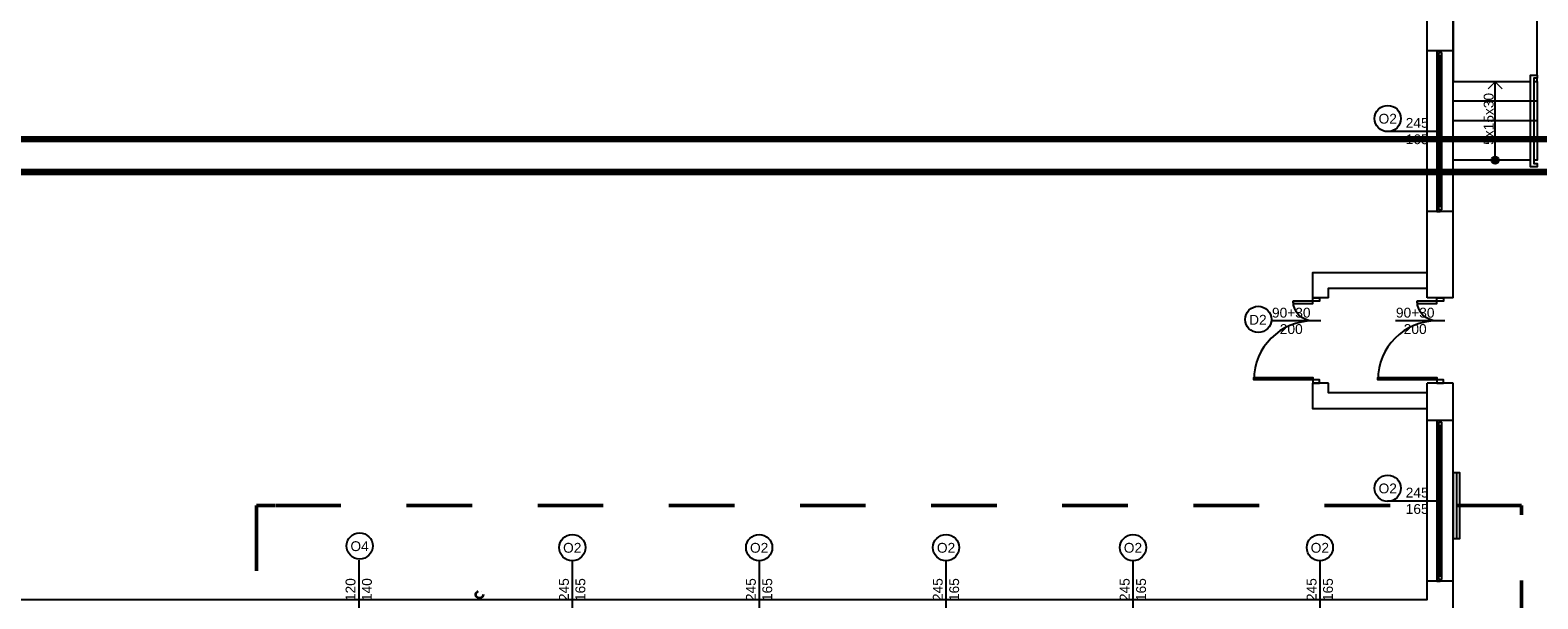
# Model space of a CAD drawing. Header units: millimetres. Extents: x 3698380 to 4312681, y 939872 to 1104488.
# Tile 33 of 93: x 3964475 to 3987465, y 984186 to 992861. Entities that reach past the tile are written whole.
import ezdxf
from ezdxf.enums import TextEntityAlignment as Align

# ---------------------------------------------------------------- set-up
doc = ezdxf.new("R2010")
doc.units = ezdxf.units.MM
doc.header["$LTSCALE"] = 10
doc.set_wipeout_variables(frame=1)
for name, pattern in [('1', [2, 1, -1]), ('ACAD_ISO03W100', [30, 12, -18]), ('ACAD_ISO10W100', [18, 12, -3, 0, -3])]:
    doc.linetypes.add(name, pattern=pattern)
for name, color, linetype in [('__INST_opisy', 3, 'Continuous'), ('_wytyczne ele', 6, 'Continuous'), ('A_sc_istn', 252, 'Continuous'), ('A_wymiary', 1, 'Continuous')]:
    doc.layers.add(name, color=color, linetype=linetype)
doc.layers.add('HVAC_KS_podstropowa', color=54, linetype='ACAD_ISO10W100', lineweight=35)
doc.layers.add('HVAC_zakres_opracowania', color=1, linetype='1', lineweight=50)
doc.styles.get("Standard").update_dxf_attribs({"font": 'arial.ttf'})
doc.linetypes.add('TRACKS', pattern='A,0.15,[130,ltypeshp.shx,S=0.25,R=0,X=0,Y=0],0.15', length=0.3)

# ---------------------------------------------------------------- blocks, each defined once
blk = doc.blocks.new('*U338')
at = {"color": 252}
blk.add_lwpolyline([(75, 0), (0, 0)], dxfattribs=at)
for tag, p in [('S', (30, 5)), ('H', (30, -20))]:
    blk.add_attdef(tag, text='', height=15, dxfattribs=at).set_placement(p, align=Align.CENTER)
blk = doc.blocks.new('*U259')
at = {"color": 252}
blk.add_lwpolyline([(75, 0), (0, 0)], dxfattribs=at)
for tag, p in [('H', (30, 20)), ('S', (30, -5))]:
    blk.add_attdef(tag, text='', height=15, rotation=180, dxfattribs=at).set_placement(p, align=Align.CENTER)
blk = doc.blocks.new('*U462')
at = {"color": 252}
for p, q in [((-95, 20), (-100, 20)), ((-100, 15), (-97.5, 15)), ((-97.5, 15), (-97.5, 17.5)), ((-97.5, 17.5), (-95, 17.5)), ((-92.5, 17.5), (-97.5, 17.5)), ((-97.5, 17.5), (-97.5, 12.5)), ((-97.5, 12.5), (-92.5, 12.5)), ((-95, 17.5), (-95, 20)), ((140, 20), (-95, 20)), ((-92.5, 12.5), (-92.5, 17.5)), ((137.5, 17.5), (-92.5, 17.5)), ((-92.5, 15), (137.5, 15)), ((-92.5, 12.5), (137.5, 12.5)), ((-92.5, 12.5), (137.5, 12.5)), ((142.5, 17.5), (137.5, 17.5)), ((137.5, 17.5), (137.5, 12.5)), ((137.5, 12.5), (142.5, 12.5)), ((145, 20), (140, 20)), ((140, 20), (140, 17.5)), ((140, 17.5), (142.5, 17.5)), ((142.5, 17.5), (142.5, 15)), ((142.5, 12.5), (142.5, 17.5)), ((142.5, 15), (145, 15))]:
    blk.add_line(p, q, dxfattribs=at)
for points in [[(-100, 20), (-100, 15), (-97.5, 15)], [(145, 20), (145, 15), (142.5, 15)]]:
    blk.add_lwpolyline(points, dxfattribs=at)
blk = doc.blocks.new('*U200')
for points in [[(-60, 114), (-60, -14), (90, -14), (90, 114)], [(90, 114), (210, 114), (210, -14), (90, -14)]]:
    blk.add_lwpolyline(points, close=True)
blk.add_wipeout([(80, 114), (85, 114), (85, 109), (215, 109), (215, 114), (220, 114), (220, 104), (80, 104)])
blk.add_lwpolyline([(80, 114), (85, 114), (85, 109), (215, 109), (215, 114), (220, 114), (220, 104), (80, 104)], close=True)
blk = doc.blocks.new('*U197')
h = blk.add_hatch(color=256)
h.dxf.hatch_style = 1
h.paths.add_polyline_path([(5.6, 0, 1), (-5.6, 0, 1)])
at = {"linetype": 'ACAD_ISO03W100', "lineweight": 15}
for q in [(-109, 10.6), (-109, -10.6)]:
    blk.add_line((-119.6, 0), q, dxfattribs=at)
blk.add_line((-5.6, 0), (-119.6, 0))
at = {"ltscale": 100}
blk.add_circle((0, 0), 5.61, dxfattribs=at)
blk.add_attdef('OPIS_SCHODÓW', text='', height=15, rotation=180).set_placement((-63.1, -10), align=Align.MIDDLE_CENTER)
blk = doc.blocks.new('*U196')
blk.add_arc((0, 0), 900, 0, 90)
blk.add_wipeout([(0, 900), (35, 900), (35, 0), (0, 0)])
blk.add_wipeout([(0, 900), (35, 900), (35, 0), (0, 0)])
blk.add_wipeout([(0, 900), (35, 900), (35, 0), (0, 0)])
for points in [[(35, 900), (35, 0), (0, 0), (0, 900)], [(-50, -100), (0, -100), (0, 0), (-50, 0)]]:
    blk.add_lwpolyline(points, close=True)
blk = doc.blocks.new('*U192')
blk.add_arc((0, 0), 300, 0, 90)
blk.add_wipeout([(0, 300), (35, 300), (35, 0), (0, 0)])
blk.add_wipeout([(0, 300), (35, 300), (35, 0), (0, 0)])
blk.add_wipeout([(0, 300), (35, 300), (35, 0), (0, 0)])
for points in [[(35, 300), (35, 0), (0, 0), (0, 300)], [(-50, -100), (0, -100), (0, 0), (-50, 0)]]:
    blk.add_lwpolyline(points, close=True)
blk = doc.blocks.new('d')
at = {"layer": 'A_sc_istn', "color": 252}
for points in [[(3744014.74, 798327.02), (3744014.74, 802727.02), (3737614.74, 802727.02), (3737614.74, 821527.02), (3744414.74, 821527.02)], [(3744414.74, 798327.02), (3744414.74, 803127.02), (3738014.74, 803127.02), (3738014.74, 821127.02), (3744414.74, 821127.02)], [(3744414.74, 802097.57), (3744014.74, 802097.57)], [(3744414.74, 799647.57), (3744014.74, 799647.57)], [(3742274.74, 798327.02), (3742274.74, 798717.02), (3744014.74, 798717.02)], [(3742514.74, 798327.02), (3742514.74, 798477.02), (3744014.74, 798477.02)], [(3742514.74, 798327.02), (3742274.74, 798327.02)], [(3744414.74, 798327.02), (3744014.74, 798327.02)], [(3722514.74, 788607.02), (3722514.74, 793727.02), (3744014.74, 793727.02), (3744014.74, 797027.02)], [(3722914.74, 788607.02), (3722914.74, 793327.02), (3744414.74, 793327.02), (3744414.74, 797027.02)], [(3744014.74, 796637.02), (3742274.74, 796637.02), (3742274.74, 797027.02)], [(3742514.74, 797027.02), (3742274.74, 797027.02)], [(3744014.74, 796877.02), (3742514.74, 796877.02), (3742514.74, 797027.02)], [(3744414.74, 797027.02), (3744014.74, 797027.02)], [(3744414.74, 796457.57), (3744014.74, 796457.57)], [(3744414.74, 794007.57), (3744014.74, 794007.57)]]:
    blk.add_lwpolyline(points, dxfattribs=at)
blk.add_lwpolyline([(3744414.74, 795657.55), (3744414.74, 794657.55), (3744514.74, 794657.55), (3744514.74, 795657.55)], close=True, dxfattribs=at)
at = {"layer": 'A_sc_istn', "color": 252, "linetype": 'TRACKS', "ltscale": 20}
blk.add_lwpolyline([(3744464.74, 795657.55), (3744464.74, 794657.55)], dxfattribs=at)
at = {"layer": 'A_sc_istn', "color": 252}
for centre in [(3743416.02, 801063.64), (3743416.02, 795423.64), (3727738.6, 794542.97), (3730981.05, 794518.12), (3733831.05, 794518.12), (3736681.05, 794518.12), (3739531.05, 794518.12), (3742381.05, 794518.12)]:
    blk.add_circle(centre, 200, dxfattribs=at)
at = {"layer": 'A_sc_istn', "color": 252, "xscale": 10, "yscale": 10, "zscale": 10, "rotation": 90}
for p in [(3744364.71, 800647.57), (3744364.71, 795007.57)]:
    blk.add_blockref('*U462', p, dxfattribs=at)
at = {"layer": 'A_sc_istn', "color": 252, "linetype": 'ACAD_ISO03W100', "xscale": 10, "yscale": 10, "zscale": 10}
for name, p, rotation in [('*U259', (3744164.72, 800872.57), 180), ('*U259', (3744164.72, 795232.57), 180), ('*U338', (3730979.74, 793577.05), 90), ('*U338', (3733829.74, 793577.05), 90), ('*U338', (3736679.74, 793577.05), 90), ('*U338', (3739529.74, 793577.05), 90), ('*U338', (3742379.74, 793577.05), 90)]:
    blk.add_blockref(name, p, dxfattribs=dict(at, rotation=rotation)).add_auto_attribs({'S': '245', 'H': '165'})
at = {"layer": 'A_sc_istn', "color": 252, "linetype": 'ACAD_ISO03W100'}
ref = blk.add_blockref('*U259', (3727724.74, 793577.05), dxfattribs=dict(at, xscale=-10, yscale=10, zscale=10, rotation=270))
ref.add_attrib('S', '120', dxfattribs={"layer": '0', "color": 252, "height": 150, "rotation": 90}).set_placement((3727674.74, 793877.05), align=Align.CENTER)
ref.add_attrib('H', '140', dxfattribs={"layer": '0', "color": 252, "height": 150, "rotation": 90}).set_placement((3727924.74, 793877.05), align=Align.CENTER)
at = {"layer": 'A_sc_istn', "color": 252, "char_height": 300, "attachment_point": 7}
for s, insert in [('{\\H0.5x;O2}', (3743276.31, 800983.67)), ('{\\H0.5x;O2}', (3743276.31, 795343.67)), ('{\\H0.5x;O4}', (3727598.89, 794463.01)), ('{\\H0.5x;O2}', (3730841.34, 794438.15)), ('{\\H0.5x;O2}', (3733691.34, 794438.15)), ('{\\H0.5x;O2}', (3736541.34, 794438.15)), ('{\\H0.5x;O2}', (3739391.34, 794438.15)), ('{\\H0.5x;O2}', (3742241.34, 794438.15))]:
    blk.add_mtext_dynamic_manual_height_columns(s, width=232.5953, gutter_width=12.5, heights=[0], dxfattribs=dict(at, insert=insert))
at = {"layer": 'A_sc_istn', "color": 252, "xscale": 10, "yscale": 10, "zscale": 10, "rotation": 270}
blk.add_blockref('*U200', (3744554.74, 802527.02), dxfattribs=at)
at = {"layer": 'A_sc_istn', "color": 252, "rotation": 89.99999999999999}
for p in [(3742274.74, 797077.02), (3744164.74, 797077.02)]:
    blk.add_blockref('*U196', p, dxfattribs=at)
at = {"layer": 'A_sc_istn', "color": 252}
for points in [[(3745694.74, 801327.02), (3744414.74, 801327.02)], [(3745694.74, 801027.02), (3744414.74, 801027.02)], [(3745694.74, 800727.02), (3744414.74, 800727.02)]]:
    blk.add_lwpolyline(points, dxfattribs=at)
blk.add_circle((3741441.7, 797998.9), 200, dxfattribs=at)
at = {"layer": 'A_sc_istn', "color": 252, "xscale": 10, "yscale": 10, "zscale": 10, "rotation": 270}
blk.add_blockref('*U197', (3745054.74, 800427.02), dxfattribs=at).add_auto_attribs({'OPIS_SCHODÓW': '5x15x30'})
at = {"layer": 'A_sc_istn', "color": 252, "xscale": -1, "rotation": 90}
for p in [(3742274.74, 798277.02), (3744164.74, 798277.02)]:
    blk.add_blockref('*U192', p, dxfattribs=at)
at = {"layer": 'A_sc_istn', "color": 252, "insert": (3741301.99, 797918.93), "char_height": 300, "attachment_point": 7}
blk.add_mtext_dynamic_manual_height_columns('{\\H0.5x;D2}', width=232.5953, gutter_width=12.5, heights=[0], dxfattribs=at)
at = {"layer": 'A_sc_istn', "color": 252, "xscale": 10, "yscale": 10, "zscale": 10}
for p in [(3741644.74, 797977.02), (3743534.74, 797977.02)]:
    blk.add_blockref('*U338', p, dxfattribs=at).add_auto_attribs({'S': '90+30', 'H': '200'})
blk = doc.blocks.new('A$C77EF4F1D')
at = {"layer": 'HVAC_zakres_opracowania', "color": 2, "ltscale": 100}
for p, q in [((-2548, 1835), (-2548, -5052)), ((-2269, 1835), (-2548, 1835)), ((16739, 1835), (-2269, 1835)), ((16739, -14311), (16739, 1835)), ((-2548, -5052), (-1085, -5052)), ((-1085, -5052), (-1085, -14311)), ((-1085, -14311), (16739, -14311))]:
    blk.add_line(p, q, dxfattribs=at)

msp = doc.modelspace()

# ---------------------------------------------------------------- block references
at = {"layer": 'A_wymiary'}
msp.add_blockref('d', (241760, 190449), dxfattribs=at)

# ---------------------------------------------------------------- next in the draw order: linework, layer by layer
at = {"layer": '__INST_opisy', "ltscale": 2, "const_width": 100}
msp.add_lwpolyline([(3960356, 991198), (4002356, 991198), (4002356, 961498), (3960356, 961498), (3960356, 991198)], dxfattribs=at)
msp.add_lwpolyline([(3960856, 990698), (4001856, 990698), (4001856, 961998), (3960856, 961998)], close=True, dxfattribs=at)
at = {"layer": 'HVAC_KS_podstropowa', "ltscale": 2}
msp.add_circle((3971326, 984250), 55, dxfattribs=at)

# ---------------------------------------------------------------- next in the draw order: block references
at = {"layer": '_wytyczne ele', "color": 2, "ltscale": 2}
msp.add_blockref('A$C77EF4F1D', (3970475, 983776), dxfattribs=at)

doc.saveas('drawing.dxf')
